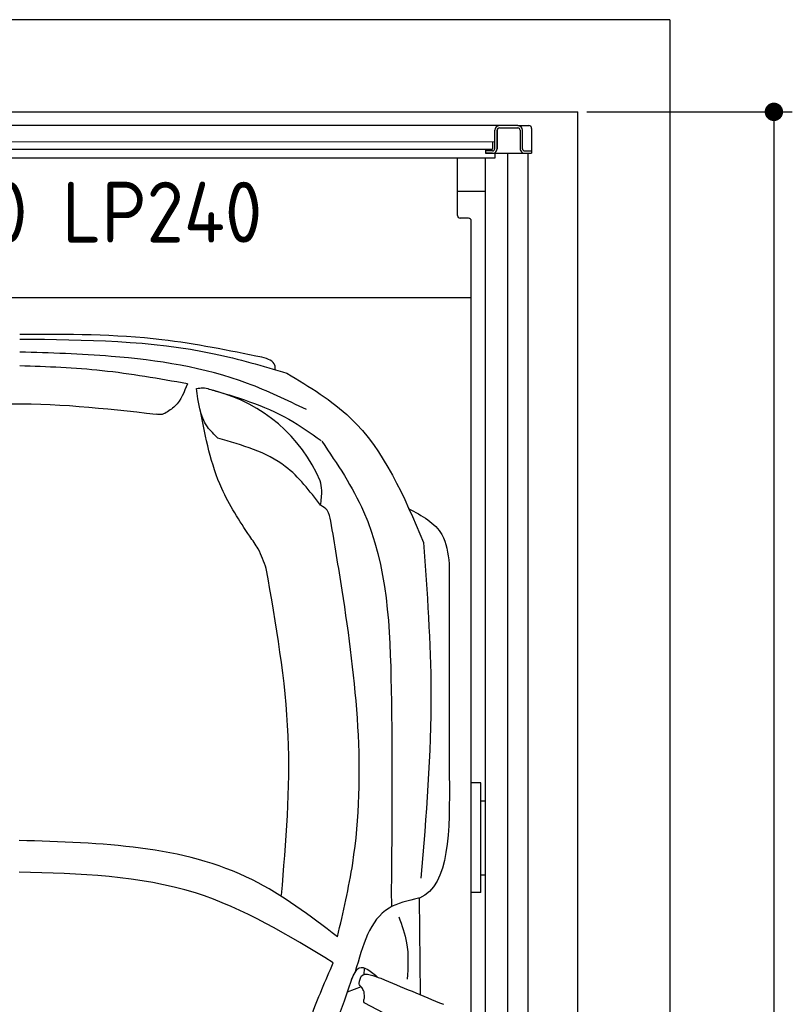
# Model space of a CAD drawing. Header units: millimetres. Extents: x 0 to 8666, y -940 to 5900.
# Tile 10 of 10: x 6989 to 8666, y 3763 to 5900. Entities that reach past the tile are written whole.
import ezdxf

# ---------------------------------------------------------------- set-up
doc = ezdxf.new("R2010")
doc.units = ezdxf.units.MM
doc.layers.add('4', color=3, linetype='Continuous')
for name, color, linetype, lineweight in [('car', 10, 'Continuous', 25), ('Gebäude', 7, 'Continuous', 25), ('Plattform', 7, 'Continuous', 25)]:
    doc.layers.add(name, color=color, linetype=linetype, lineweight=lineweight)
doc.styles.get("Standard").update_dxf_attribs({"font": 'ISOCP.SHX'})
doc.dimstyles.new('GEN-ISO', dxfattribs={"dimscale": 20, "dimtxt": 3.5, "dimasz": 2, "dimexe": 2, "dimexo": 1, "dimgap": 1.5, "dimtad": 1, "dimdec": 1, "dimlfac": 0.1, "dimdsep": 46, "dimtxsty": 'STANDARD', "dimblk": 'PUNKT', "dimcen": 2, "dimclrd": 256, "dimclre": 256, "dimclrt": 2, "dimadec": 0, "dimazin": 0, "dimtp": 0.1, "dimtm": 0.1, "dimtfac": 0.71, "dimtdec": 1, "dimtmove": 2, "dimatfit": 3, "dimldrblk": 'PUNKT', "dimfxl": 2, "dimtolj": 1, "dimarcsym": 0})

# ---------------------------------------------------------------- blocks, each defined once
blk = doc.blocks.new('*U17')
at = {"layer": 'car'}
for p, q in [((808.8, 3385.8), (809.2, 3349.8)), ((871.9, 3160.2), (870, 3368.4)), ((750.1, 3201.6), (750.8, 3216.6)), ((743, 3176.1), (713, 3164.6)), ((889.7, 3068.2), (749.7, 3141.4))]:
    blk.add_line(p, q, dxfattribs=at)
for centre, radius, start, end in [((342.8, 4139.7), 339.4, 23.2659, 75.556), ((6559, 1108.2), 6197.2, 160.35517, 164.00603)]:
    blk.add_arc(centre, radius, start, end, dxfattribs=at)
for points, knots in [([(2.2, 4581.6), (144.5, 4580.3), (341.7, 4578.5), (529.7, 4523), (582, 4507.6)], [0, 0, 0, 0, 423.492842, 586.583376, 586.583376, 586.583376, 586.583376]), ([(527.9, 4542), (455.8, 4556.7), (282.6, 4592.1), (105.7, 4591.9), (2.4, 4591.7)], [0, 0, 0, 0, 220.289453, 529.069984, 529.069984, 529.069984, 529.069984]), ([(624.7, 4428.5), (582.5, 4448.8), (449.5, 4512.8), (234.8, 4546.4), (68.2, 4551.3), (2, 4553.3)], [0, 0, 0, 0, 139.94864, 441.700756, 640.652122, 640.652122, 640.652122, 640.652122]), ([(556.1, 4515.2), (556.4, 4518.5), (557.7, 4533.5), (541, 4538.2), (527.9, 4542)], [0, 0, 0, 0, 9.435567, 42.507293, 42.507293, 42.507293, 42.507293]), ([(366.3, 4484.3), (304.7, 4495.3), (184.1, 4516.7), (61.8, 4521.3), (2, 4523.5)], [0, 0, 0, 0, 187.526256, 366.76554, 366.76554, 366.76554, 366.76554]), ([(582, 4507.6), (630.9, 4478.1), (771, 4393.7), (836.2, 4240.3), (878.6, 4140.4)], [0, 0, 0, 0, 168.365537, 481.902364, 481.902364, 481.902364, 481.902364]), ([(366.3, 4484.3), (359.2, 4466.6), (348.6, 4439.9), (324.8, 4425.1), (316.8, 4420.2)], [0, 0, 0, 0, 55.196049, 82.674395, 82.674395, 82.674395, 82.674395]), ([(385.7, 4474.4), (390.4, 4475.1), (404.7, 4477.1), (418.3, 4471.8), (427.5, 4468.4)], [0, 0, 0, 0, 14.118333, 42.779436, 42.779436, 42.779436, 42.779436]), ([(432.5, 4366.6), (424.3, 4374.4), (394.8, 4402.5), (389.5, 4444.3), (385.7, 4474.4)], [0, 0, 0, 0, 33.431605, 120.169321, 120.169321, 120.169321, 120.169321]), ([(411.5, 4473.8), (471.8, 4456), (559.5, 4430.2), (633.5, 4377.6), (656.6, 4361.1)], [0, 0, 0, 0, 186.522722, 271.227686, 271.227686, 271.227686, 271.227686]), ([(-268.2, 4420.2), (-190.8, 4429.6), (-2.3, 4452.4), (186.7, 4431.2), (298, 4418.7)], [0, 0, 0, 0, 233.394315, 567.891299, 567.891299, 567.891299, 567.891299]), ([(501.4, 4153.6), (479.2, 4187.3), (425, 4270), (405.7, 4367.4), (394.3, 4425.1)], [0, 0, 0, 0, 120.003178, 294.215769, 294.215769, 294.215769, 294.215769]), ([(316.8, 4420.2), (314.9, 4419.4), (308.9, 4417), (302.4, 4418), (298, 4418.7)], [0, 0, 0, 0, 6.204097, 19.184756, 19.184756, 19.184756, 19.184756]), ([(655.1, 4221), (631.6, 4251.8), (575.3, 4325.7), (485.1, 4351.5), (432.5, 4366.6)], [0, 0, 0, 0, 113.654972, 272.306786, 272.306786, 272.306786, 272.306786]), ([(658, 4359.8), (691.4, 4310.4), (798.6, 4151.6), (812.1, 3802.4), (809.9, 3529.5), (808.8, 3385.8)], [0, 0, 0, 0, 177.04348, 568.390213, 1003.585748, 1003.585748, 1003.585748, 1003.585748]), ([(655.1, 4221), (656.7, 4231.8), (659.2, 4249.5), (655.9, 4266.9), (654.6, 4273.8)], [0, 0, 0, 0, 32.388359, 53.078266, 53.078266, 53.078266, 53.078266]), ([(677.6, 4186.2), (676, 4194.9), (673.2, 4209.9), (660.5, 4217.7), (655.1, 4221)], [0, 0, 0, 0, 25.07844, 43.102018, 43.102018, 43.102018, 43.102018]), ([(845.9, 4214), (875, 4198.3), (924.9, 4171.6), (931.7, 4116.7), (934.5, 4094)], [0, 0, 0, 0, 92.189033, 157.580383, 157.580383, 157.580383, 157.580383]), ([(691.9, 3284.6), (704.3, 3337.7), (761.7, 3583.8), (726.6, 3892.4), (685.9, 4136.6), (677.6, 4186.2)], [0, 0, 0, 0, 163.260571, 756.222817, 907.439026, 907.439026, 907.439026, 907.439026]), ([(537.2, 4083.6), (532.2, 4098.2), (523.6, 4123.3), (507.9, 4144.6), (501.4, 4153.6)], [0, 0, 0, 0, 45.789849, 78.965923, 78.965923, 78.965923, 78.965923]), ([(878.6, 4140.4), (886.5, 4032), (904.1, 3789.1), (884.2, 3546.3), (873.2, 3411.9)], [0, 0, 0, 0, 325.755723, 729.521316, 729.521316, 729.521316, 729.521316]), ([(570.5, 3374.5), (580.1, 3490), (599.9, 3727.8), (558.5, 3962.8), (537.2, 4083.6)], [0, 0, 0, 0, 346.247999, 712.605591, 712.605591, 712.605591, 712.605591]), ([(691.9, 3284.6), (632.1, 3330.1), (434, 3480.7), (179, 3488.2), (1, 3493.4)], [0, 0, 0, 0, 221.980537, 735.54049, 735.54049, 735.54049, 735.54049]), ([(682.9, 3228.2), (585.7, 3287.3), (376.9, 3414.4), (131.8, 3421.1), (0.9, 3424.8)], [0, 0, 0, 0, 335.657873, 720.766586, 720.766586, 720.766586, 720.766586]), ([(868.1, 3368.1), (845, 3362.9), (768.6, 3345.8), (746.2, 3264.9), (730.6, 3208.4)], [0, 0, 0, 0, 67.724235, 224.331628, 224.331628, 224.331628, 224.331628]), ([(870, 3368.4), (869.7, 3368.3), (869.1, 3368.1), (868.5, 3368.1), (868.1, 3368.1)], [0, 0, 0, 0, 0.715794, 1.895844, 1.895844, 1.895844, 1.895844]), ([(824.9, 3328), (831.7, 3309.3), (847.7, 3265.6), (844.9, 3218.9), (843.2, 3192.2)], [0, 0, 0, 0, 59.065939, 138.389817, 138.389817, 138.389817, 138.389817]), ([(580.4, 2914.9), (596.1, 2980.9), (621.7, 3088.3), (665.9, 3189.3), (682.9, 3228.2)], [0, 0, 0, 0, 203.213347, 330.239533, 330.239533, 330.239533, 330.239533]), ([(722.6, 3191.6), (727.4, 3202.6), (739.7, 3230.3), (764.8, 3208.9), (779.8, 3196)], [0, 0, 0, 0, 30.332599, 75.956206, 75.956206, 75.956206, 75.956206]), ([(739.1, 3183), (740.1, 3189.7), (743.5, 3212.1), (772.6, 3198.9), (785.7, 3194.3)], [0, 0, 0, 0, 17.673761, 59.390654, 59.390654, 59.390654, 59.390654]), ([(743, 3176.1), (741.5, 3177.3), (739.3, 3179.2), (739.1, 3182), (739.1, 3183)], [0, 0, 0, 0, 5.393636, 8.285754, 8.285754, 8.285754, 8.285754]), ([(750.5, 3153.5), (750.4, 3158.7), (750.4, 3167.1), (745, 3173.5), (743, 3176.1)], [0, 0, 0, 0, 14.839685, 24.388973, 24.388973, 24.388973, 24.388973]), ([(749.7, 3141.4), (749.2, 3142.8), (747.9, 3146.9), (750.8, 3150.9), (750.5, 3153.5)], [0, 0, 0, 0, 4.417987, 12.430904, 12.430904, 12.430904, 12.430904])]:
    blk.add_open_spline(points, degree=3, knots=knots, dxfattribs=at)
for points in [[(934.5, 4094), (934.6, 3940.7), (934.7, 3787.4), (934.7, 3634.2)], [(934.7, 3634.2), (935.4, 3515.3), (936, 3396.4), (870, 3368.4)], [(785.7, 3194.3), (831.1, 3175.5), (876.4, 3156.7), (921.8, 3137.9)]]:
    blk.add_open_spline(points, degree=3, dxfattribs=at)
blk = doc.blocks.new('PUNKT')
at = {"layer": '4', "color": 0, "linetype": 'ByBlock'}
blk.add_line((-0.5, 0), (-1, 0), dxfattribs=at)
at = {"layer": '4', "color": 0, "linetype": 'ByBlock', "const_width": 0.5}
blk.add_lwpolyline([(-0.25, 0, 1), (0.25, 0, 1)], format="xyb", close=True, dxfattribs=at)
blk = doc.blocks.new('*D22')
at = {"layer": '4', "lineweight": -2, "transparency": 16777216}
for p, q in [((8220, 5700), (8665.8, 5700)), ((8625.8, 5660), (8625.8, 240.1)), ((8220, 200.1), (8665.8, 200.1))]:
    blk.add_line(p, q, dxfattribs=at)
at = {"layer": 'Defpoints', "color": 0, "transparency": 16777216}
for p in [(8200, 5700), (8200, 200.1), (8625.8, 200.1)]:
    blk.add_point(p, dxfattribs=at)
at = {"layer": '4', "lineweight": -2, "transparency": 16777216, "xscale": 40, "yscale": 40, "zscale": 40}
for p, rotation in [((8625.8, 5700), 90), ((8625.8, 200.1), 270)]:
    blk.add_blockref('PUNKT', p, dxfattribs=dict(at, rotation=rotation))
at = {"layer": '4', "color": 2, "transparency": 16777216, "insert": (8560.8, 2950.1), "char_height": 70, "attachment_point": 5, "rotation": 90}
blk.add_mtext('550', dxfattribs=at)
blk = doc.blocks.new('Gebäude_GL550_LP240')
at = {"layer": 'Gebäude'}
for p, q in [((5600, 5900), (-2800, 5900)), ((5600, 5900), (5600, 0)), ((-2600, 5700), (5400, 5700)), ((5400, 200), (5400, 5700))]:
    blk.add_line(p, q, dxfattribs=at)
blk = doc.blocks.new('6300_LP240_GL550')
blk.add_line((14.9, 5610.1), (-0.1, 5610.1))
at = {"layer": 'Plattform'}
for p, q in [((29.9, 5670.1), (-2420.1, 5670.1)), ((69.9, 5670.1), (29.9, 5670.1)), ((29.9, 5665.1), (69.9, 5665.1)), ((69.9, 5670.1), (93.9, 5670.1)), ((99.9, 5664.1), (99.9, 5610.1)), ((19.9, 5620.1), (19.9, 5660.1)), ((24.9, 5620.1), (24.9, 5660.1)), ((24.9, 5660.1), (24.9, 5620.1)), ((74.9, 5660.1), (74.9, 5620.1)), ((79.9, 5620.1), (79.9, 5660.1)), ((19.9, 5634.6), (-1817.7, 5633.5)), ((14.9, 5634.5), (14.9, 5619)), ((19.9, 5634.5), (19.9, 5634.5)), ((-1817.7, 5619), (14.9, 5619)), ((19.9, 5599.5), (-1817.7, 5599.5)), ((-61.1, 5475.2), (-61.1, 5599.5)), ((-0.1, 5619), (-0.1, 5610.1)), ((14.9, 5615.1), (-0.1, 5615.1)), ((-0.1, 5610.1), (99.9, 5610.1)), ((-0.1, 350.1), (-0.1, 5599.5)), ((19.9, 5610.1), (19.9, 5599.5)), ((48.4, 360.2), (47.9, 5610.1)), ((84.9, 5615.1), (99.9, 5615.1)), ((91.4, 5610.1), (91.5, 360.1)), ((-0.1, 5527.2), (-61.1, 5527.2)), ((-37.1, 5469.2), (-55.1, 5469.2)), ((-31.1, 452.1), (-31.1, 5463.2)), ((-31.1, 5463.2), (-31.1, 5463.2)), ((-31.1, 5296.2), (-2369.1, 5296.2)), ((-10.1, 4243.9), (-31.1, 4243.9)), ((-10.1, 4005.6), (-10.1, 4243.9)), ((-10.1, 4204.9), (-0.1, 4204.9)), ((-10.1, 4044.1), (-0.1, 4044.1)), ((-10.1, 4005.6), (-31.1, 4005.6))]:
    blk.add_line(p, q, dxfattribs=at)
for centre, radius, start, end in [((29.9, 5660.1), 10, 90, 180), ((29.9, 5660.1), 10, 90, 180), ((29.9, 5660.1), 5, 90, 180), ((29.9, 5660.1), 5, 90, 180), ((69.9, 5660.1), 10, 0, 90), ((69.9, 5660.1), 5, 0, 90), ((93.9, 5664.1), 6, 0, 90), ((14.9, 5620.1), 5, 270, 0), ((14.9, 5620.1), 10, 300.0075, 0), ((14.9, 5620.1), 10, 330.0736, 0), ((84.9, 5620.1), 10, 180, 209.9264), ((84.9, 5620.1), 5, 180, 270), ((14.9, 5620.1), 10, 270, 330), ((84.9, 5620.1), 10, 210, 270)]:
    blk.add_arc(centre, radius, start, end, dxfattribs=at)
for centre, major_axis in [((-55.1, 5475.2), (-6, 0)), ((-37.1, 5463.2), (6, 0))]:
    blk.add_ellipse(centre, major_axis=major_axis, ratio=0.999962, start_param=0, end_param=1.570796, dxfattribs=at)
blk.add_text('6300 LP240', height=132).set_placement((-1326.5, 5416.3))

msp = doc.modelspace()

# ---------------------------------------------------------------- block references
for name, p in [('Gebäude_GL550_LP240', (2800, 0)), ('6300_LP240_GL550', (8000.06, -0.02))]:
    msp.add_blockref(name, p)
at = {"layer": 'car'}
msp.add_blockref('*U17', (6986.5, 625.36), dxfattribs=at)

# ---------------------------------------------------------------- dimensions: what is measured, and where the dimension line sits
at = {"layer": '4'}
dim = msp.add_linear_dim(base=(8625.79, 200.11), p1=(8200, 5700), p2=(8200, 200.11), angle=90, dimstyle='GEN-ISO', override={"dimtdec": 3, "dimtolj": 0}, dxfattribs=at)
dim.commit()
dim.dimension.update_dxf_attribs({"geometry": '*D22', "text_midpoint": (8560.79, 2950.06)})

doc.saveas('drawing.dxf')
